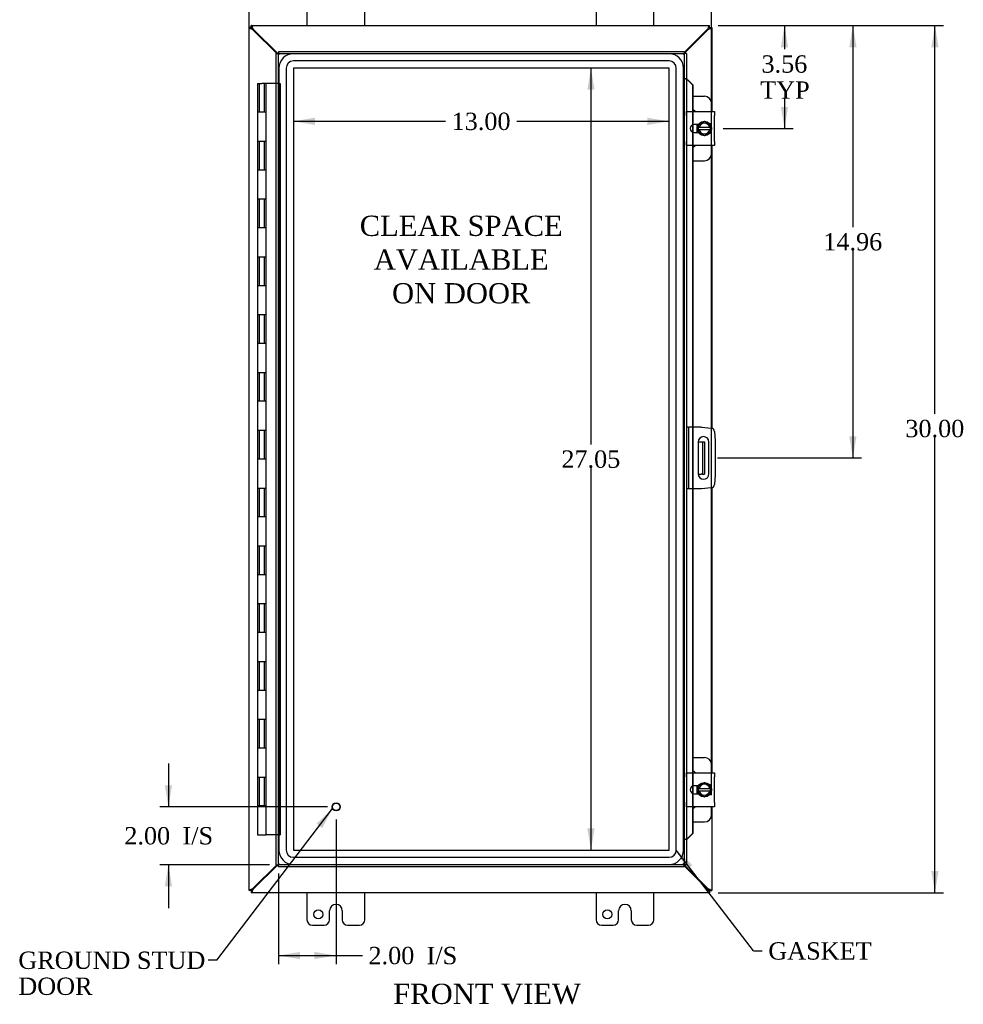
# Model space of a CAD drawing. Header units: inches. Extents: x 7 to 146, y 4 to 98.
# Tile 3 of 8: x 33 to 66, y 28 to 62. Entities that reach past the tile are written whole.
import ezdxf
from ezdxf.enums import TextEntityAlignment as Align

# ---------------------------------------------------------------- set-up
doc = ezdxf.new("R2010")
doc.units = ezdxf.units.IN
doc.header["$MEASUREMENT"] = 0
for name, color, linetype in [('COM40153-1', 7, 'CONTINUOUS'), ('COM40153-2', 7, 'CONTINUOUS'), ('COM42667', 7, 'CONTINUOUS'), ('COM42780', 7, 'CONTINUOUS'), ('COM48485', 7, 'CONTINUOUS'), ('COM70219', 7, 'CONTINUOUS'), ('COM71780-14', 7, 'CONTINUOUS'), ('DEFAULT', 7, 'CONTINUOUS'), ('FET07710', 7, 'CONTINUOUS'), ('HNG10620-26B', 7, 'CONTINUOUS'), ('HNG10620-26C', 7, 'CONTINUOUS'), ('SCC19011', 7, 'CONTINUOUS'), ('SPR20265', 7, 'CONTINUOUS'), ('STD21878', 7, 'CONTINUOUS'), ('WAF25035', 7, 'CONTINUOUS')]:
    doc.layers.add(name, color=color, linetype=linetype)
doc.styles.add('SEACAD_TIMES_NEW_ROMAN', font='times.ttf')

# ---------------------------------------------------------------- blocks, each defined once
blk = doc.blocks.new('SEANNOT_GROUP2')
at = {"layer": 'DEFAULT', "linetype": 'Continuous'}
blk.add_hatch(color=136, dxfattribs=at).paths.add_polyline_path([(43.442, 34.343), (43.797, 35.015), (43.243, 34.494)])
at = {"layer": 'DEFAULT', "color": 136, "linetype": 'Continuous'}
blk.add_line((39.793, 29.77), (39.493, 29.77), dxfattribs=at)
blk.add_lwpolyline([(39.793, 29.77), (43.797, 35.015)], dxfattribs=at)
at = {"layer": 'DEFAULT', "color": 136, "linetype": 'Continuous', "style": 'SEACAD_TIMES_NEW_ROMAN'}
for s, p in [('GROUND STUD', (32.928, 30.07)), ('DOOR', (32.928, 29.17))]:
    blk.add_text(s, height=0.6, dxfattribs=at).set_placement(p, align=Align.TOP_LEFT)
blk = doc.blocks.new('SEANNOT_GROUP3')
at = {"layer": 'DEFAULT', "linetype": 'Continuous'}
blk.add_hatch(color=136, dxfattribs=at).paths.add_polyline_path([(56.246, 33.062), (55.69, 33.582), (56.047, 32.91)])
at = {"layer": 'DEFAULT', "color": 136, "linetype": 'Continuous'}
blk.add_line((58.364, 30.092), (58.664, 30.092), dxfattribs=at)
blk.add_lwpolyline([(58.364, 30.092), (55.69, 33.582)], dxfattribs=at)
at = {"layer": 'DEFAULT', "color": 136, "linetype": 'Continuous', "style": 'SEACAD_TIMES_NEW_ROMAN'}
blk.add_text('GASKET', height=0.6, dxfattribs=at).set_placement((58.874, 30.392), align=Align.TOP_LEFT)
blk = doc.blocks.new('GDIMGGROUP')
at = {"layer": 'DEFAULT', "linetype": 'Continuous'}
for points in [[(41.664, 65.392), (40.914, 65.267), (41.664, 65.142)], [(56.161, 65.392), (56.161, 65.142), (56.911, 65.267)]]:
    blk.add_hatch(color=136, dxfattribs=at).paths.add_polyline_path(points)
at = {"layer": 'DEFAULT', "color": 136, "linetype": 'Continuous'}
for p, q in [((40.914, 32.48), (40.914, 65.567)), ((56.911, 35.477), (56.911, 65.567)), ((47.679, 65.267), (40.914, 65.267)), ((56.911, 65.267), (50.146, 65.267))]:
    blk.add_line(p, q, dxfattribs=at)
at = {"layer": 'DEFAULT', "color": 136, "linetype": 'Continuous', "style": 'SEACAD_TIMES_NEW_ROMAN'}
blk.add_text('16.00', height=0.6, dxfattribs=at).set_placement((47.889, 65.567), align=Align.TOP_LEFT)
blk = doc.blocks.new('GDIMGGROUP1')
at = {"layer": 'DEFAULT', "linetype": 'Continuous'}
for points in [[(64.763, 61.358), (64.638, 62.108), (64.513, 61.358)], [(64.763, 32.858), (64.513, 32.858), (64.638, 32.108)]]:
    blk.add_hatch(color=136, dxfattribs=at).paths.add_polyline_path(points)
at = {"layer": 'DEFAULT', "color": 136, "linetype": 'Continuous'}
for p, q in [((57.142, 62.108), (64.938, 62.108)), ((64.638, 48.676), (64.638, 62.108)), ((64.638, 32.108), (64.638, 47.866)), ((57.142, 32.108), (64.938, 32.108))]:
    blk.add_line(p, q, dxfattribs=at)
at = {"layer": 'DEFAULT', "color": 136, "linetype": 'Continuous', "style": 'SEACAD_TIMES_NEW_ROMAN'}
blk.add_text('30.00', height=0.6, dxfattribs=at).set_placement((63.615, 48.466), align=Align.TOP_LEFT)
blk = doc.blocks.new('GDIMGGROUP2')
at = {"layer": 'DEFAULT', "linetype": 'Continuous'}
for points in [[(37.995, 35.827), (38.12, 35.077), (38.245, 35.827)], [(37.995, 32.327), (38.245, 32.327), (38.12, 33.077)]]:
    blk.add_hatch(color=136, dxfattribs=at).paths.add_polyline_path(points)
at = {"layer": 'DEFAULT', "color": 136, "linetype": 'Continuous'}
for p, q in [((38.12, 36.577), (38.12, 35.077)), ((43.623, 35.077), (37.82, 35.077)), ((41.623, 33.077), (37.82, 33.077)), ((38.12, 33.077), (38.12, 31.577))]:
    blk.add_line(p, q, dxfattribs=at)
at = {"layer": 'DEFAULT', "color": 136, "linetype": 'Continuous', "style": 'SEACAD_TIMES_NEW_ROMAN'}
for s, p in [('I/S', (38.608, 34.377)), ('2.00', (36.595, 34.377))]:
    blk.add_text(s, height=0.6, dxfattribs=at).set_placement(p, align=Align.TOP_LEFT)
blk = doc.blocks.new('GDIMGGROUP3')
at = {"layer": 'DEFAULT', "linetype": 'Continuous'}
for points in [[(42.673, 29.808), (42.673, 30.058), (41.923, 29.933)], [(43.173, 29.808), (43.923, 29.933), (43.173, 30.058)]]:
    blk.add_hatch(color=136, dxfattribs=at).paths.add_polyline_path(points)
at = {"layer": 'DEFAULT', "color": 136, "linetype": 'Continuous'}
for p, q in [((43.923, 34.637), (43.923, 29.633)), ((41.923, 32.777), (41.923, 29.633)), ((41.923, 29.933), (44.532, 29.933)), ((44.532, 29.933), (44.832, 29.933))]:
    blk.add_line(p, q, dxfattribs=at)
at = {"layer": 'DEFAULT', "color": 136, "linetype": 'Continuous', "style": 'SEACAD_TIMES_NEW_ROMAN'}
for s, p in [('2.00', (45.042, 30.233)), ('I/S', (47.054, 30.233))]:
    blk.add_text(s, height=0.6, dxfattribs=at).set_placement(p, align=Align.TOP_LEFT)
blk = doc.blocks.new('GDIMGGROUP16')
at = {"layer": 'DEFAULT', "linetype": 'Continuous'}
for points in [[(59.558, 61.358), (59.433, 62.108), (59.308, 61.358)], [(59.558, 59.296), (59.308, 59.296), (59.433, 58.546)]]:
    blk.add_hatch(color=136, dxfattribs=at).paths.add_polyline_path(points)
at = {"layer": 'DEFAULT', "color": 136, "linetype": 'Continuous'}
for p, q in [((57.142, 62.108), (59.733, 62.108)), ((59.433, 62.108), (59.433, 61.288)), ((59.433, 59.578), (59.433, 58.546)), ((57.31, 58.546), (59.733, 58.546))]:
    blk.add_line(p, q, dxfattribs=at)
at = {"layer": 'DEFAULT', "color": 136, "linetype": 'Continuous', "style": 'SEACAD_TIMES_NEW_ROMAN'}
for s, p in [('3.56', (58.637, 61.078)), ('TYP', (58.594, 60.178))]:
    blk.add_text(s, height=0.6, dxfattribs=at).set_placement(p, align=Align.TOP_LEFT)
blk = doc.blocks.new('GDIMGGROUP17')
at = {"layer": 'DEFAULT', "linetype": 'Continuous'}
for points in [[(61.925, 61.358), (61.8, 62.108), (61.675, 61.358)], [(61.925, 47.898), (61.675, 47.898), (61.8, 47.148)]]:
    blk.add_hatch(color=136, dxfattribs=at).paths.add_polyline_path(points)
at = {"layer": 'DEFAULT', "color": 136, "linetype": 'Continuous'}
for p, q in [((57.142, 62.108), (62.1, 62.108)), ((61.8, 62.108), (61.8, 55.138)), ((61.8, 54.328), (61.8, 47.148)), ((57.121, 47.148), (62.1, 47.148))]:
    blk.add_line(p, q, dxfattribs=at)
at = {"layer": 'DEFAULT', "color": 136, "linetype": 'Continuous', "style": 'SEACAD_TIMES_NEW_ROMAN'}
blk.add_text('14.96', height=0.6, dxfattribs=at).set_placement((60.776, 54.928), align=Align.TOP_LEFT)
blk = doc.blocks.new('GDIMGGROUP24')
at = {"layer": 'DEFAULT', "linetype": 'Continuous'}
for points in [[(52.613, 59.885), (52.863, 59.885), (52.738, 60.635)], [(52.613, 34.331), (52.738, 33.581), (52.863, 34.331)]]:
    blk.add_hatch(color=136, dxfattribs=at).paths.add_polyline_path(points)
at = {"layer": 'DEFAULT', "color": 136, "linetype": 'Continuous'}
for p, q in [((52.738, 60.635), (52.738, 47.618)), ((52.738, 46.808), (52.738, 33.581))]:
    blk.add_line(p, q, dxfattribs=at)
at = {"layer": 'DEFAULT', "color": 136, "linetype": 'Continuous', "style": 'SEACAD_TIMES_NEW_ROMAN'}
blk.add_text('27.05', height=0.6, dxfattribs=at).set_placement((51.714, 47.408), align=Align.TOP_LEFT)
blk = doc.blocks.new('GDIMGGROUP25')
at = {"layer": 'DEFAULT', "linetype": 'Continuous'}
for points in [[(43.193, 58.669), (43.193, 58.919), (42.443, 58.794)], [(54.691, 58.669), (55.441, 58.794), (54.691, 58.919)]]:
    blk.add_hatch(color=136, dxfattribs=at).paths.add_polyline_path(points)
at = {"layer": 'DEFAULT', "color": 136, "linetype": 'Continuous'}
for p, q in [((47.708, 58.794), (42.443, 58.794)), ((55.441, 58.794), (50.176, 58.794))]:
    blk.add_line(p, q, dxfattribs=at)
at = {"layer": 'DEFAULT', "color": 136, "linetype": 'Continuous', "style": 'SEACAD_TIMES_NEW_ROMAN'}
blk.add_text('13.00', height=0.6, dxfattribs=at).set_placement((47.918, 59.094), align=Align.TOP_LEFT)

msp = doc.modelspace()

# ---------------------------------------------------------------- linework, layer by layer
at = {"layer": 'COM40153-1', "color": 7}
for p, q in [((56.446, 47.71), (56.556, 47.71)), ((56.556, 47.71), (56.592, 47.71)), ((56.592, 47.71), (56.664, 47.71)), ((56.592, 47.71), (56.592, 46.585)), ((56.664, 47.71), (56.664, 46.585)), ((56.446, 46.585), (56.556, 46.585)), ((56.592, 46.585), (56.556, 46.585)), ((56.592, 46.585), (56.664, 46.585))]:
    msp.add_line(p, q, dxfattribs=at)
at = {"layer": 'COM40153-2', "color": 7}
for p, q in [((56.111, 48.21), (56.039, 48.21)), ((56.111, 48.21), (56.111, 46.085)), ((56.111, 48.21), (56.147, 48.21)), ((56.562, 48.21), (56.147, 48.21)), ((56.562, 48.21), (56.896, 48.181)), ((57.01, 48.067), (57.039, 47.733)), ((56.446, 47.698), (56.446, 46.598)), ((56.821, 46.598), (56.821, 47.698)), ((57.039, 47.733), (57.039, 46.562)), ((57.039, 46.562), (57.01, 46.228)), ((56.111, 46.085), (56.039, 46.085)), ((56.147, 46.085), (56.111, 46.085)), ((56.562, 46.085), (56.147, 46.085)), ((56.896, 46.115), (56.562, 46.085))]:
    msp.add_line(p, q, dxfattribs=at)
for centre, radius, start, end in [((56.885, 48.057), 0.125, 5, 85), ((56.633, 47.698), 0.188, 0, 180), ((56.633, 46.598), 0.188, 180, 0), ((56.885, 46.239), 0.125, 275, 355)]:
    msp.add_arc(centre, radius, start, end, dxfattribs=at)
at = {"layer": 'COM42667', "color": 7}
for p, q in [((56.04, 58.992), (56.04, 59.135)), ((56.04, 59.135), (57.01, 59.135)), ((56.04, 58.992), (56.04, 58.1)), ((57.01, 59.135), (57.01, 58.992)), ((57.01, 58.1), (57.01, 58.992)), ((56.454, 58.686), (56.314, 58.686)), ((56.314, 58.405), (56.454, 58.405)), ((56.04, 57.957), (56.04, 58.1)), ((57.01, 57.957), (56.04, 57.957)), ((57.01, 58.1), (57.01, 57.957)), ((56.04, 36.116), (56.04, 36.259)), ((56.04, 36.259), (57.01, 36.259)), ((56.04, 36.116), (56.04, 35.224)), ((57.01, 36.259), (57.01, 36.116)), ((57.01, 35.224), (57.01, 36.116)), ((56.454, 35.81), (56.314, 35.81)), ((56.314, 35.529), (56.454, 35.529)), ((56.04, 35.081), (56.04, 35.224)), ((57.01, 35.224), (57.01, 35.081)), ((57.01, 35.081), (56.04, 35.081))]:
    msp.add_line(p, q, dxfattribs=at)
for centre in [(56.314, 58.546), (56.314, 35.67)]:
    msp.add_arc(centre, 0.14, 90, 270, dxfattribs=at)
at = {"layer": 'COM42780', "color": 7}
for p, q in [((56.264, 59.661), (56.661, 59.661)), ((56.911, 59.135), (56.911, 59.411)), ((56.411, 58.612), (56.411, 58.686)), ((56.411, 58.405), (56.411, 58.477)), ((56.911, 57.681), (56.911, 57.957)), ((56.264, 57.431), (56.661, 57.431)), ((56.264, 36.785), (56.661, 36.785)), ((56.911, 36.259), (56.911, 36.535)), ((56.411, 35.736), (56.411, 35.81)), ((56.411, 35.529), (56.411, 35.601)), ((56.911, 34.805), (56.911, 35.081)), ((56.264, 34.555), (56.661, 34.555))]:
    msp.add_line(p, q, dxfattribs=at)
for centre, start, end in [((56.661, 59.411), 0, 90), ((56.161, 58.974), 39.9324, 65.6695), ((56.161, 58.118), 294.3305, 320.0676), ((56.661, 57.681), 270, 0), ((56.661, 36.535), 0, 90), ((56.161, 36.098), 39.9324, 65.6695), ((56.161, 35.242), 294.3305, 320.0676), ((56.661, 34.805), 270, 0)]:
    msp.add_arc(centre, 0.25, start, end, dxfattribs=at)
at = {"layer": 'COM48485', "color": 7}
for p, q in [((40.986, 62.036), (40.914, 62.036)), ((40.914, 32.18), (40.914, 62.036)), ((40.986, 62.108), (56.842, 62.108)), ((40.986, 62.036), (40.986, 62.108)), ((40.986, 62.036), (41.022, 62)), ((40.986, 62.036), (41.022, 62)), ((41.064, 61.976), (41.048, 62)), ((56.78, 62), (56.764, 61.976)), ((56.842, 62.036), (56.806, 62)), ((56.842, 62.036), (56.806, 62)), ((56.842, 62.036), (56.842, 62.108)), ((56.842, 62.036), (56.914, 62.036)), ((56.914, 62.036), (56.914, 59.135)), ((41.046, 61.958), (41.022, 61.974)), ((41.866, 61.138), (41.046, 61.958)), ((41.902, 61.138), (41.064, 61.976)), ((56.764, 61.976), (55.967, 61.179)), ((56.782, 61.958), (55.967, 61.143)), ((56.806, 61.974), (56.782, 61.958)), ((56.914, 57.957), (56.914, 48.178)), ((56.914, 46.117), (56.914, 36.259)), ((56.914, 35.081), (56.914, 32.18)), ((41.046, 32.258), (41.866, 33.077)), ((41.064, 32.24), (41.902, 33.077)), ((55.967, 33.073), (56.782, 32.258)), ((55.967, 33.037), (56.764, 32.24)), ((40.986, 32.18), (40.914, 32.18)), ((40.986, 32.18), (41.022, 32.216)), ((40.986, 32.18), (41.022, 32.216)), ((40.986, 32.18), (40.986, 32.108)), ((56.842, 32.108), (40.986, 32.108)), ((41.022, 32.242), (41.046, 32.258)), ((41.048, 32.216), (41.064, 32.24)), ((56.764, 32.24), (56.78, 32.216)), ((56.782, 32.258), (56.806, 32.242)), ((56.842, 32.18), (56.806, 32.216)), ((56.842, 32.18), (56.806, 32.216)), ((56.842, 32.18), (56.914, 32.18)), ((56.842, 32.18), (56.842, 32.108))]:
    msp.add_line(p, q, dxfattribs=at)
for points, knots in [([(41.022, 61.974), (41.008, 61.979), (40.994, 61.984), (40.968, 61.995), (40.956, 62), (40.936, 62.01), (40.928, 62.015), (40.917, 62.025), (40.914, 62.031), (40.914, 62.036)], [0, 0, 0, 0, 0.25, 0.25, 0.5, 0.5, 0.75, 0.75, 1, 1, 1, 1]), ([(41.048, 62), (41.043, 62.014), (41.038, 62.028), (41.027, 62.054), (41.022, 62.066), (41.012, 62.086), (41.007, 62.094), (40.997, 62.105), (40.991, 62.108), (40.986, 62.108)], [0, 0, 0, 0, 0.25, 0.25, 0.5, 0.5, 0.75, 0.75, 1, 1, 1, 1]), ([(41.048, 62), (41.038, 62.009), (41.027, 62.019), (41.007, 62.032), (40.997, 62.036), (40.986, 62.036)], [0, 0, 0, 0, 0.5, 0.5, 1, 1, 1, 1]), ([(41.022, 61.974), (41.017, 61.979), (41.013, 61.984), (41.004, 61.995), (41, 62), (40.993, 62.01), (40.991, 62.015), (40.987, 62.025), (40.986, 62.031), (40.986, 62.036)], [0, 0, 0, 0, 0.25, 0.25, 0.5, 0.5, 0.75, 0.75, 1, 1, 1, 1]), ([(56.842, 62.108), (56.837, 62.108), (56.832, 62.105), (56.822, 62.094), (56.816, 62.086), (56.806, 62.066), (56.801, 62.054), (56.791, 62.028), (56.786, 62.014), (56.78, 62)], [0, 0, 0, 0, 0.25, 0.25, 0.5, 0.5, 0.75, 0.75, 1, 1, 1, 1]), ([(56.842, 62.036), (56.832, 62.036), (56.822, 62.032), (56.801, 62.019), (56.791, 62.009), (56.78, 62)], [0, 0, 0, 0, 0.5, 0.5, 1, 1, 1, 1]), ([(56.842, 62.036), (56.842, 62.031), (56.841, 62.025), (56.838, 62.015), (56.835, 62.01), (56.828, 62), (56.824, 61.995), (56.816, 61.984), (56.811, 61.979), (56.806, 61.974)], [0, 0, 0, 0, 0.25, 0.25, 0.5, 0.5, 0.75, 0.75, 1, 1, 1, 1]), ([(56.914, 62.036), (56.914, 62.031), (56.911, 62.025), (56.901, 62.015), (56.893, 62.01), (56.873, 62), (56.861, 61.995), (56.834, 61.984), (56.82, 61.979), (56.806, 61.974)], [0, 0, 0, 0, 0.25, 0.25, 0.5, 0.5, 0.75, 0.75, 1, 1, 1, 1]), ([(40.914, 32.18), (40.914, 32.185), (40.917, 32.19), (40.928, 32.2), (40.936, 32.206), (40.956, 32.216), (40.968, 32.221), (40.994, 32.231), (41.008, 32.236), (41.022, 32.242)], [0, 0, 0, 0, 0.25, 0.25, 0.5, 0.5, 0.75, 0.75, 1, 1, 1, 1]), ([(40.986, 32.18), (40.986, 32.185), (40.987, 32.19), (40.991, 32.2), (40.993, 32.206), (41, 32.216), (41.004, 32.221), (41.013, 32.231), (41.017, 32.236), (41.022, 32.242)], [0, 0, 0, 0, 0.25, 0.25, 0.5, 0.5, 0.75, 0.75, 1, 1, 1, 1]), ([(40.986, 32.108), (40.991, 32.108), (40.997, 32.111), (41.007, 32.121), (41.012, 32.129), (41.022, 32.149), (41.027, 32.161), (41.038, 32.188), (41.043, 32.202), (41.048, 32.216)], [0, 0, 0, 0, 0.25, 0.25, 0.5, 0.5, 0.75, 0.75, 1, 1, 1, 1]), ([(40.986, 32.18), (40.997, 32.18), (41.007, 32.184), (41.027, 32.197), (41.038, 32.206), (41.048, 32.216)], [0, 0, 0, 0, 0.5, 0.5, 1, 1, 1, 1]), ([(56.78, 32.216), (56.786, 32.202), (56.791, 32.188), (56.801, 32.161), (56.806, 32.149), (56.816, 32.129), (56.822, 32.121), (56.832, 32.111), (56.837, 32.108), (56.842, 32.108)], [0, 0, 0, 0, 0.25, 0.25, 0.5, 0.5, 0.75, 0.75, 1, 1, 1, 1]), ([(56.78, 32.216), (56.791, 32.206), (56.801, 32.197), (56.822, 32.184), (56.832, 32.18), (56.842, 32.18)], [0, 0, 0, 0, 0.5, 0.5, 1, 1, 1, 1]), ([(56.806, 32.242), (56.811, 32.236), (56.816, 32.231), (56.824, 32.221), (56.828, 32.216), (56.835, 32.206), (56.838, 32.2), (56.841, 32.19), (56.842, 32.185), (56.842, 32.18)], [0, 0, 0, 0, 0.25, 0.25, 0.5, 0.5, 0.75, 0.75, 1, 1, 1, 1]), ([(56.806, 32.242), (56.82, 32.236), (56.834, 32.231), (56.861, 32.221), (56.873, 32.216), (56.893, 32.206), (56.901, 32.2), (56.911, 32.19), (56.914, 32.185), (56.914, 32.18)], [0, 0, 0, 0, 0.25, 0.25, 0.5, 0.5, 0.75, 0.75, 1, 1, 1, 1])]:
    msp.add_open_spline(points, degree=3, knots=knots, dxfattribs=at)
at = {"layer": 'COM70219', "color": 7}
for p, q in [((55.44, 61.134), (42.444, 61.134)), ((55.44, 61.133), (42.444, 61.133)), ((55.44, 60.884), (42.444, 60.884)), ((41.944, 60.634), (41.944, 33.582)), ((41.945, 60.634), (41.945, 33.582)), ((42.194, 60.634), (42.194, 33.582)), ((42.443, 60.634), (42.443, 33.582)), ((55.44, 60.635), (42.444, 60.635)), ((42.444, 60.634), (42.444, 33.582)), ((55.44, 60.634), (42.444, 60.634)), ((55.44, 33.582), (55.44, 60.634)), ((55.441, 33.582), (55.441, 60.634)), ((55.69, 33.582), (55.69, 60.634)), ((55.939, 33.582), (55.939, 60.634)), ((55.94, 33.582), (55.94, 60.634)), ((42.444, 33.582), (55.44, 33.582)), ((42.444, 33.581), (55.44, 33.581)), ((42.444, 33.332), (55.44, 33.332)), ((42.444, 33.083), (55.44, 33.083)), ((42.444, 33.082), (55.44, 33.082))]:
    msp.add_line(p, q, dxfattribs=at)
for centre, radius, start, end in [((42.444, 60.634), 0.5, 90, 180), ((42.444, 60.634), 0.499, 90, 180), ((55.44, 60.634), 0.5, 0, 90), ((55.44, 60.634), 0.499, 0, 90), ((42.444, 60.634), 0.25, 90, 180), ((55.44, 60.634), 0.25, 0, 90), ((42.444, 60.634), 0.001, 90, 180), ((55.44, 60.634), 0.001, 0, 90), ((42.444, 33.582), 0.5, 180, 270), ((42.444, 33.582), 0.499, 180, 270), ((42.444, 33.582), 0.25, 180, 270), ((42.444, 33.582), 0.001, 180, 270), ((55.44, 33.582), 0.5, 270, 0), ((55.44, 33.582), 0.001, 270, 0), ((55.44, 33.582), 0.25, 270, 0), ((55.44, 33.582), 0.499, 270, 0)]:
    msp.add_arc(centre, radius, start, end, dxfattribs=at)
at = {"layer": 'COM71780-14', "color": 7}
for p, q in [((41.851, 61.138), (41.923, 61.138)), ((41.851, 33.077), (41.851, 61.138)), ((41.923, 61.21), (41.923, 61.138)), ((41.923, 61.21), (55.967, 61.21)), ((41.923, 61.138), (55.967, 61.138)), ((41.923, 61.138), (41.959, 61.102)), ((41.923, 33.077), (41.923, 61.138)), ((41.923, 61.138), (41.959, 61.102)), ((55.967, 61.138), (55.931, 61.102)), ((55.967, 61.138), (55.931, 61.102)), ((55.967, 61.21), (55.967, 61.138)), ((55.967, 61.138), (55.967, 33.077)), ((56.039, 61.138), (55.967, 61.138)), ((56.039, 61.138), (56.039, 33.077)), ((56.039, 60.263), (55.967, 60.263)), ((56.052, 60.263), (56.039, 60.263)), ((56.081, 60.228), (56.251, 60.055)), ((56.081, 60.228), (56.094, 60.228)), ((56.094, 60.228), (56.264, 60.055)), ((56.251, 60.055), (56.251, 59.135)), ((56.264, 60.055), (56.251, 60.055)), ((56.264, 60.055), (56.264, 59.135)), ((56.251, 59.135), (56.251, 58.671)), ((56.264, 59.135), (56.264, 58.677)), ((56.251, 58.671), (56.251, 58.42)), ((56.264, 58.677), (56.264, 58.415)), ((56.251, 58.42), (56.251, 57.957)), ((56.264, 58.415), (56.264, 57.957)), ((56.251, 57.957), (56.251, 48.21)), ((56.264, 57.957), (56.264, 48.21)), ((56.251, 48.21), (56.251, 46.085)), ((56.264, 48.21), (56.264, 46.085)), ((56.251, 46.085), (56.251, 36.259)), ((56.264, 46.085), (56.264, 36.259)), ((56.251, 36.259), (56.251, 35.795)), ((56.264, 36.259), (56.264, 35.801)), ((56.251, 35.795), (56.251, 35.544)), ((56.264, 35.801), (56.264, 35.539)), ((56.251, 35.544), (56.251, 35.081)), ((56.264, 35.539), (56.264, 35.081)), ((56.251, 35.081), (56.251, 34.16)), ((56.264, 35.081), (56.264, 34.16)), ((56.251, 34.16), (56.081, 33.988)), ((56.264, 34.16), (56.094, 33.988)), ((56.264, 34.16), (56.251, 34.16)), ((56.039, 33.952), (55.967, 33.952)), ((56.039, 33.952), (56.052, 33.952)), ((56.081, 33.988), (56.094, 33.988)), ((41.851, 33.077), (41.923, 33.077)), ((41.923, 33.077), (41.959, 33.113)), ((41.923, 33.077), (41.959, 33.113)), ((55.967, 33.077), (41.923, 33.077)), ((41.923, 33.005), (41.923, 33.077)), ((55.967, 33.077), (55.931, 33.113)), ((55.967, 33.077), (55.931, 33.113)), ((55.967, 33.005), (55.967, 33.077)), ((56.039, 33.077), (55.967, 33.077)), ((55.967, 33.005), (41.923, 33.005))]:
    msp.add_line(p, q, dxfattribs=at)
for centre, radius, start, end in [((56.48, 61.314), 1.153, 245.7342, 249.3638), ((56.37, 60.497), 0.395, 216.3142, 223.0054), ((56.48, 61.314), 1.153, 249.3638, 250.458), ((56.48, 32.901), 1.153, 110.6362, 114.2658), ((56.37, 33.719), 0.395, 136.9946, 143.6858), ((56.48, 32.901), 1.153, 109.542, 110.6362)]:
    msp.add_arc(centre, radius, start, end, dxfattribs=at)
for points in [[(56.073, 60.236), (56.066, 60.239), (56.065, 60.241), (56.071, 60.24)], [(56.071, 33.976), (56.065, 33.975), (56.066, 33.977), (56.073, 33.98)]]:
    msp.add_open_spline(points, degree=3, dxfattribs=at)
at = {"layer": 'FET07710', "color": 7}
for p, q in [((42.914, 63.045), (42.914, 62.108)), ((44.914, 62.108), (44.914, 63.045)), ((52.914, 63.045), (52.914, 62.108)), ((54.914, 62.108), (54.914, 63.045)), ((42.914, 32.108), (42.914, 31.17)), ((44.914, 31.17), (44.914, 32.108)), ((52.914, 32.108), (52.914, 31.17)), ((54.914, 31.17), (54.914, 32.108)), ((43.914, 31.701), (43.914, 31.701)), ((53.914, 31.701), (53.914, 31.701)), ((43.696, 31.17), (43.696, 31.483)), ((44.132, 31.483), (44.132, 31.17)), ((53.696, 31.17), (53.696, 31.483)), ((54.132, 31.483), (54.132, 31.17)), ((43.102, 30.983), (43.508, 30.983)), ((44.32, 30.983), (44.727, 30.983)), ((53.102, 30.983), (53.508, 30.983)), ((54.32, 30.983), (54.727, 30.983))]:
    msp.add_line(p, q, dxfattribs=at)
for centre in [(43.305, 31.358), (53.305, 31.358)]:
    msp.add_circle(centre, 0.156, dxfattribs=at)
for centre, radius, start, end in [((43.914, 31.483), 0.218, 90, 180), ((43.914, 31.483), 0.218, 0, 90), ((53.914, 31.483), 0.218, 90, 180), ((53.914, 31.483), 0.218, 0, 90), ((43.102, 31.17), 0.188, 180, 270), ((43.508, 31.17), 0.188, 270, 0), ((44.32, 31.17), 0.187, 180, 270), ((44.727, 31.17), 0.188, 270, 0), ((53.102, 31.17), 0.188, 180, 270), ((53.508, 31.17), 0.188, 270, 0), ((54.32, 31.17), 0.188, 180, 270), ((54.727, 31.17), 0.188, 270, 0)]:
    msp.add_arc(centre, radius, start, end, dxfattribs=at)
at = {"layer": 'HNG10620-26B', "color": 7}
for p, q in [((41.353, 59.108), (41.199, 59.108)), ((41.199, 59.108), (41.199, 58.108)), ((41.199, 58.108), (41.353, 58.108)), ((41.353, 57.108), (41.199, 57.108)), ((41.199, 57.108), (41.199, 56.108)), ((41.199, 56.108), (41.353, 56.108)), ((41.353, 55.108), (41.199, 55.108)), ((41.199, 55.108), (41.199, 54.108)), ((41.199, 54.108), (41.353, 54.108)), ((41.353, 53.108), (41.199, 53.108)), ((41.199, 53.108), (41.199, 52.108)), ((41.199, 52.108), (41.353, 52.108)), ((41.353, 51.108), (41.199, 51.108)), ((41.199, 51.108), (41.199, 50.108)), ((41.199, 50.108), (41.353, 50.108)), ((41.353, 49.108), (41.199, 49.108)), ((41.199, 49.108), (41.199, 48.108)), ((41.199, 48.108), (41.353, 48.108)), ((41.353, 47.108), (41.199, 47.108)), ((41.199, 47.108), (41.199, 46.108)), ((41.199, 46.108), (41.353, 46.108)), ((41.353, 45.108), (41.199, 45.108)), ((41.199, 45.108), (41.199, 44.108)), ((41.199, 44.108), (41.353, 44.108)), ((41.353, 43.108), (41.199, 43.108)), ((41.199, 43.108), (41.199, 42.108)), ((41.199, 42.108), (41.353, 42.108)), ((41.353, 41.108), (41.199, 41.108)), ((41.199, 41.108), (41.199, 40.108)), ((41.199, 40.108), (41.353, 40.108)), ((41.353, 39.108), (41.199, 39.108)), ((41.199, 39.108), (41.199, 38.108)), ((41.199, 38.108), (41.353, 38.108)), ((41.353, 37.108), (41.199, 37.108)), ((41.199, 37.108), (41.199, 36.108)), ((41.199, 36.108), (41.353, 36.108)), ((41.353, 35.108), (41.199, 35.108)), ((41.199, 35.108), (41.199, 34.108)), ((41.199, 34.108), (41.507, 34.108))]:
    msp.add_line(p, q, dxfattribs=at)
at = {"layer": 'HNG10620-26C', "color": 7}
for p, q in [((41.199, 60.108), (41.353, 60.108)), ((41.199, 60.108), (41.199, 59.108)), ((41.259, 60.108), (41.259, 59.108)), ((41.851, 60.108), (41.353, 60.108)), ((41.436, 60.108), (41.436, 59.108)), ((41.447, 59.108), (41.447, 60.108)), ((41.489, 60.108), (41.489, 59.108)), ((41.507, 59.108), (41.507, 60.108)), ((41.894, 60.108), (41.851, 60.108)), ((41.923, 60.108), (41.894, 60.108)), ((41.923, 60.108), (41.983, 60.108)), ((41.983, 60.108), (41.983, 34.108)), ((41.353, 59.108), (41.199, 59.108)), ((41.507, 59.108), (41.353, 59.108)), ((41.507, 58.108), (41.507, 59.108)), ((41.199, 58.108), (41.353, 58.108)), ((41.199, 58.108), (41.199, 57.108)), ((41.259, 58.108), (41.259, 57.108)), ((41.353, 58.108), (41.507, 58.108)), ((41.436, 58.108), (41.436, 57.108)), ((41.447, 57.108), (41.447, 58.108)), ((41.489, 58.108), (41.489, 57.108)), ((41.507, 57.108), (41.507, 58.108)), ((41.353, 57.108), (41.199, 57.108)), ((41.507, 57.108), (41.353, 57.108)), ((41.507, 56.108), (41.507, 57.108)), ((41.199, 56.108), (41.353, 56.108)), ((41.199, 56.108), (41.199, 55.108)), ((41.259, 56.108), (41.259, 55.108)), ((41.353, 56.108), (41.507, 56.108)), ((41.436, 56.108), (41.436, 55.108)), ((41.447, 55.108), (41.447, 56.108)), ((41.489, 56.108), (41.489, 55.108)), ((41.507, 55.108), (41.507, 56.108)), ((41.353, 55.108), (41.199, 55.108)), ((41.507, 55.108), (41.353, 55.108)), ((41.507, 54.108), (41.507, 55.108)), ((41.199, 54.108), (41.353, 54.108)), ((41.199, 54.108), (41.199, 53.108)), ((41.259, 54.108), (41.259, 53.108)), ((41.353, 54.108), (41.507, 54.108)), ((41.436, 54.108), (41.436, 53.108)), ((41.447, 53.108), (41.447, 54.108)), ((41.489, 54.108), (41.489, 53.108)), ((41.507, 53.108), (41.507, 54.108)), ((41.353, 53.108), (41.199, 53.108)), ((41.507, 53.108), (41.353, 53.108)), ((41.507, 52.108), (41.507, 53.108)), ((41.199, 52.108), (41.353, 52.108)), ((41.199, 52.108), (41.199, 51.108)), ((41.259, 52.108), (41.259, 51.108)), ((41.353, 52.108), (41.507, 52.108)), ((41.436, 52.108), (41.436, 51.108)), ((41.447, 51.108), (41.447, 52.108)), ((41.489, 52.108), (41.489, 51.108)), ((41.507, 51.108), (41.507, 52.108)), ((41.353, 51.108), (41.199, 51.108)), ((41.507, 51.108), (41.353, 51.108)), ((41.507, 50.108), (41.507, 51.108)), ((41.199, 50.108), (41.353, 50.108)), ((41.199, 50.108), (41.199, 49.108)), ((41.259, 50.108), (41.259, 49.108)), ((41.353, 50.108), (41.507, 50.108)), ((41.436, 50.108), (41.436, 49.108)), ((41.447, 49.108), (41.447, 50.108)), ((41.489, 50.108), (41.489, 49.108)), ((41.507, 49.108), (41.507, 50.108)), ((41.353, 49.108), (41.199, 49.108)), ((41.507, 49.108), (41.353, 49.108)), ((41.507, 48.108), (41.507, 49.108)), ((41.199, 48.108), (41.353, 48.108)), ((41.199, 48.108), (41.199, 47.108)), ((41.259, 48.108), (41.259, 47.108)), ((41.353, 48.108), (41.507, 48.108)), ((41.436, 48.108), (41.436, 47.108)), ((41.447, 47.108), (41.447, 48.108)), ((41.489, 48.108), (41.489, 47.108)), ((41.507, 47.108), (41.507, 48.108)), ((41.353, 47.108), (41.199, 47.108)), ((41.507, 47.108), (41.353, 47.108)), ((41.507, 46.108), (41.507, 47.108)), ((41.199, 46.108), (41.353, 46.108)), ((41.199, 46.108), (41.199, 45.108)), ((41.259, 46.108), (41.259, 45.108)), ((41.353, 46.108), (41.507, 46.108)), ((41.436, 46.108), (41.436, 45.108)), ((41.447, 45.108), (41.447, 46.108)), ((41.489, 46.108), (41.489, 45.108)), ((41.507, 45.108), (41.507, 46.108)), ((41.353, 45.108), (41.199, 45.108)), ((41.507, 45.108), (41.353, 45.108)), ((41.507, 44.108), (41.507, 45.108)), ((41.199, 44.108), (41.353, 44.108)), ((41.199, 44.108), (41.199, 43.108)), ((41.259, 44.108), (41.259, 43.108)), ((41.353, 44.108), (41.507, 44.108)), ((41.436, 44.108), (41.436, 43.108)), ((41.447, 43.108), (41.447, 44.108)), ((41.489, 44.108), (41.489, 43.108)), ((41.507, 43.108), (41.507, 44.108)), ((41.353, 43.108), (41.199, 43.108)), ((41.507, 43.108), (41.353, 43.108)), ((41.507, 42.108), (41.507, 43.108)), ((41.199, 42.108), (41.353, 42.108)), ((41.199, 42.108), (41.199, 41.108)), ((41.259, 42.108), (41.259, 41.108)), ((41.353, 42.108), (41.507, 42.108)), ((41.436, 42.108), (41.436, 41.108)), ((41.447, 41.108), (41.447, 42.108)), ((41.489, 42.108), (41.489, 41.108)), ((41.507, 41.108), (41.507, 42.108)), ((41.353, 41.108), (41.199, 41.108)), ((41.507, 41.108), (41.353, 41.108)), ((41.507, 40.108), (41.507, 41.108)), ((41.199, 40.108), (41.353, 40.108)), ((41.199, 40.108), (41.199, 39.108)), ((41.259, 40.108), (41.259, 39.108)), ((41.353, 40.108), (41.507, 40.108)), ((41.436, 40.108), (41.436, 39.108)), ((41.447, 39.108), (41.447, 40.108)), ((41.489, 40.108), (41.489, 39.108)), ((41.507, 39.108), (41.507, 40.108)), ((41.353, 39.108), (41.199, 39.108)), ((41.507, 39.108), (41.353, 39.108)), ((41.507, 38.108), (41.507, 39.108)), ((41.199, 38.108), (41.353, 38.108)), ((41.199, 38.108), (41.199, 37.108)), ((41.259, 38.108), (41.259, 37.108)), ((41.353, 38.108), (41.507, 38.108)), ((41.436, 38.108), (41.436, 37.108)), ((41.447, 37.108), (41.447, 38.108)), ((41.489, 38.108), (41.489, 37.108)), ((41.507, 37.108), (41.507, 38.108)), ((41.353, 37.108), (41.199, 37.108)), ((41.507, 37.108), (41.353, 37.108)), ((41.507, 36.108), (41.507, 37.108)), ((41.199, 36.108), (41.353, 36.108)), ((41.199, 36.108), (41.199, 35.108)), ((41.259, 36.108), (41.259, 35.108)), ((41.353, 36.108), (41.507, 36.108)), ((41.436, 36.108), (41.436, 35.108)), ((41.447, 35.108), (41.447, 36.108)), ((41.489, 36.108), (41.489, 35.108)), ((41.507, 35.108), (41.507, 36.108)), ((41.353, 35.108), (41.199, 35.108)), ((41.507, 35.108), (41.353, 35.108)), ((41.507, 34.108), (41.507, 35.108)), ((41.851, 34.108), (41.507, 34.108)), ((41.894, 34.108), (41.851, 34.108)), ((41.923, 34.108), (41.894, 34.108)), ((41.923, 34.108), (41.983, 34.108))]:
    msp.add_line(p, q, dxfattribs=at)
at = {"layer": 'SCC19011', "color": 7}
for p, q in [((56.661, 58.787), (56.446, 58.655)), ((56.446, 58.655), (56.446, 58.58)), ((56.876, 58.655), (56.661, 58.787)), ((56.876, 58.58), (56.876, 58.655)), ((56.446, 58.58), (56.446, 58.512)), ((56.466, 58.58), (56.446, 58.58)), ((56.446, 58.512), (56.446, 58.437)), ((56.446, 58.512), (56.466, 58.512)), ((56.446, 58.437), (56.661, 58.305)), ((56.477, 58.58), (56.466, 58.58)), ((56.466, 58.512), (56.477, 58.512)), ((56.845, 58.58), (56.477, 58.58)), ((56.477, 58.512), (56.845, 58.512)), ((56.661, 58.305), (56.876, 58.437)), ((56.855, 58.58), (56.845, 58.58)), ((56.845, 58.512), (56.855, 58.512)), ((56.876, 58.58), (56.855, 58.58)), ((56.855, 58.512), (56.876, 58.512)), ((56.876, 58.512), (56.876, 58.58)), ((56.876, 58.437), (56.876, 58.512)), ((56.661, 35.911), (56.446, 35.779)), ((56.446, 35.779), (56.446, 35.704)), ((56.876, 35.779), (56.661, 35.911)), ((56.876, 35.704), (56.876, 35.779)), ((56.446, 35.704), (56.446, 35.636)), ((56.466, 35.704), (56.446, 35.704)), ((56.446, 35.636), (56.446, 35.561)), ((56.446, 35.636), (56.466, 35.636)), ((56.446, 35.561), (56.661, 35.429)), ((56.477, 35.704), (56.466, 35.704)), ((56.466, 35.636), (56.477, 35.636)), ((56.845, 35.704), (56.477, 35.704)), ((56.477, 35.636), (56.845, 35.636)), ((56.661, 35.429), (56.876, 35.561)), ((56.855, 35.704), (56.845, 35.704)), ((56.845, 35.636), (56.855, 35.636)), ((56.876, 35.704), (56.855, 35.704)), ((56.855, 35.636), (56.876, 35.636)), ((56.876, 35.636), (56.876, 35.704)), ((56.876, 35.561), (56.876, 35.636))]:
    msp.add_line(p, q, dxfattribs=at)
for centre, start, end in [((56.661, 58.546), 10.4474, 169.5526), ((56.661, 58.546), 190.4474, 349.5526), ((56.661, 35.67), 10.4474, 169.5526), ((56.661, 35.67), 190.4474, 349.5526)]:
    msp.add_arc(centre, 0.187, start, end, dxfattribs=at)
at = {"layer": 'SPR20265', "color": 7}
for points in [[(56.443, 58.687), (56.431, 58.668), (56.409, 58.622), (56.395, 58.542), (56.41, 58.461), (56.432, 58.42), (56.443, 58.404)], [(56.443, 35.811), (56.431, 35.792), (56.409, 35.746), (56.395, 35.666), (56.41, 35.585), (56.432, 35.544), (56.443, 35.528)]]:
    msp.add_open_spline(points, degree=3, knots=[0.95809881, 0.95809881, 0.95809881, 0.95809881, 0.9661238, 0.97598802, 0.98694613, 0.99365696, 0.99365696, 0.99365696, 0.99365696], dxfattribs=at)
at = {"layer": 'STD21878', "color": 7}
for radius in [0.141, 0.125]:
    msp.add_circle((43.923, 35.077), radius, dxfattribs=at)
at = {"layer": 'WAF25035', "color": 7}
for centre in [(56.661, 58.546), (56.661, 35.67)]:
    msp.add_circle(centre, 0.25, dxfattribs=at)

# ---------------------------------------------------------------- block references
at = {"layer": 'DEFAULT', "color": 7}
for name in ['GDIMGGROUP', 'GDIMGGROUP17', 'GDIMGGROUP1', 'GDIMGGROUP16', 'GDIMGGROUP24', 'GDIMGGROUP25', 'GDIMGGROUP2', 'SEANNOT_GROUP2', 'GDIMGGROUP3', 'SEANNOT_GROUP3']:
    msp.add_blockref(name, (0, 0), dxfattribs=at)

# ---------------------------------------------------------------- texts
at = {"layer": 'DEFAULT', "color": 7, "style": 'SEACAD_TIMES_NEW_ROMAN'}
msp.add_text('FRONT VIEW', height=0.7, dxfattribs=at).set_placement((45.899, 28.958), align=Align.TOP_LEFT)
at = {"layer": 'DEFAULT', "color": 7, "insert": (48.25, 55.53), "char_height": 0.7, "width": 7.22078, "attachment_point": 2}
msp.add_mtext('{\\fTimes New Roman|b0||i0||c0|p34;\\C7;\\H0.7;\\W1.;CLEAR SPACE \\P}{\\fTimes New Roman|b0||i0||c0|p34;\\C7;\\H0.7;\\W1.;AVAILABLE \\P}{\\fTimes New Roman|b0||i0||c0|p34;\\C7;\\H0.7;\\W1.;ON DOOR}', dxfattribs=at)

doc.saveas('drawing.dxf')
